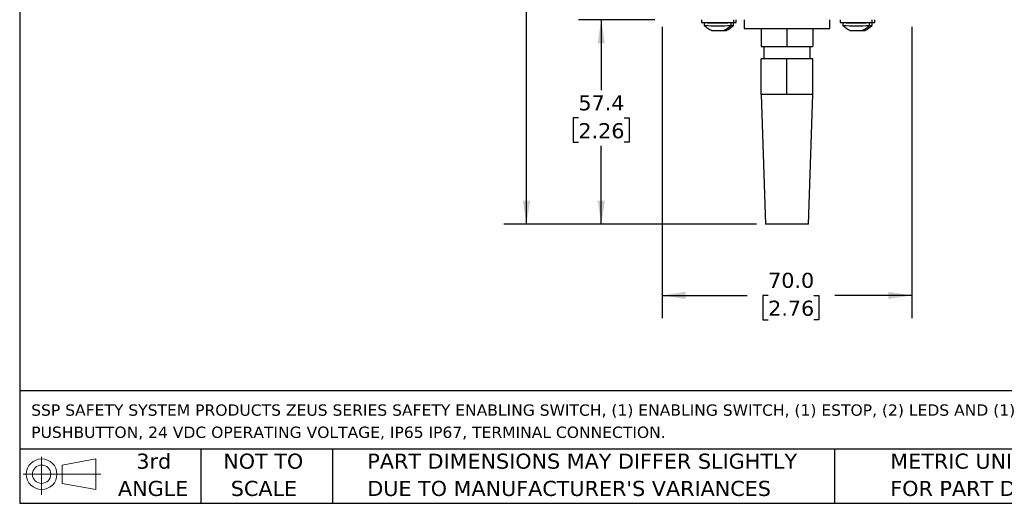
# Model space of a CAD drawing. Header units: millimetres. Extents: x 13 to 546, y 13 to 419.
# Tile 1 of 24: x 13 to 289, y 13 to 148. Entities that reach past the tile are written whole.
import ezdxf

# ---------------------------------------------------------------- set-up
doc = ezdxf.new("R2010")
doc.units = ezdxf.units.MM
doc.header["$LTSCALE"] = 2
doc.linetypes.add('SLD-Solid', pattern=[0])
doc.layers.add('DIMENSIONS', color=140, linetype='SLD-Solid', lineweight=25)
doc.layers.add('TEXT', color=140, linetype='SLD-Solid', lineweight=25)
doc.styles.add('SLDTEXTSTYLE0', font='VERDANA.TTF')
doc.dimstyles.new('SLDDIMSTYLE0', dxfattribs={"dimtxt": 4.316016, "dimasz": 6.604, "dimexe": 0, "dimexo": 0.0625, "dimgap": 1.079004, "dimtad": 0, "dimtih": 1, "dimtoh": 1, "dimrnd": 1e-09, "dimzin": 12, "dimdsep": 46, "dimtxsty": 'SLDTEXTSTYLE0', "dimsah": 1, "dimcen": 0.09, "dimadec": 0, "dimazin": 3, "dimtfac": 1, "dimtofl": 0, "dimtmove": 0, "dimatfit": 3, "dimfxl": 0, "dimfrac": 2, "dimtolj": 1, "dimtzin": 12, "dimarcsym": 0})
doc.dimstyles.new('SLDDIMSTYLE1', dxfattribs={"dimtxt": 4.316016, "dimasz": 6.604, "dimexe": 0, "dimexo": 0.0625, "dimgap": 1.079004, "dimtad": 0, "dimtih": 1, "dimtoh": 1, "dimrnd": 1e-09, "dimzin": 4, "dimdsep": 46, "dimtxsty": 'SLDTEXTSTYLE0', "dimsah": 1, "dimcen": 0.09, "dimadec": 0, "dimazin": 1, "dimtfac": 1, "dimtofl": 0, "dimtmove": 0, "dimatfit": 3, "dimfxl": 0, "dimfrac": 2, "dimtolj": 1, "dimtzin": 12, "dimarcsym": 0})

# ---------------------------------------------------------------- blocks, each defined once
blk = doc.blocks.new('Block11')
at = {"color": 7, "linetype": 'SLD-Solid', "lineweight": 18}
for p, q in [((5.18, 10.62), (5.18, 0)), ((10.96, 8.33), (20.35, 10.06)), ((10.96, 3.19), (10.96, 8.33)), ((20.35, 10.06), (20.35, 1.46)), ((0, 5.76), (21.75, 5.76)), ((10.96, 3.19), (20.35, 1.46))]:
    blk.add_line(p, q, dxfattribs=at)
for radius in [4.3, 2.57]:
    blk.add_circle((5.18, 5.76), radius, dxfattribs=at)
blk = doc.blocks.new('Block12')
at = {"color": 7, "linetype": 'Continuous'}
blk.add_blockref('Block11', (0, 0), dxfattribs=at)
blk = doc.blocks.new('SW_NOTE_0')
at = {"layer": 'TEXT', "color": 0, "char_height": 3.175, "attachment_point": 1, "style": 'SLDTEXTSTYLE0'}
for s, insert in [('SSP SAFETY SYSTEM PRODUCTS ZEUS SERIES SAFETY ENABLING SWITCH, (1) ENABLING SWITCH, (1) ESTOP, (2) LEDS AND (1) ', (0, 4.03)), ('PUSHBUTTON, 24 VDC OPERATING VOLTAGE, IP65 IP67, TERMINAL CONNECTION.', (0, -2.2))]:
    blk.add_mtext(s, dxfattribs=dict(at, insert=insert))
blk = doc.blocks.new('SW_NOTE_0_3')
at = {"layer": 'TEXT', "color": 0, "char_height": 4.2333, "attachment_point": 1, "style": 'SLDTEXTSTYLE0'}
for s, insert in [('PART DIMENSIONS MAY DIFFER SLIGHTLY ', (0, 5.38)), ("DUE TO MANUFACTURER'S VARIANCES", (0, -2.27))]:
    blk.add_mtext(s, dxfattribs=dict(at, insert=insert))
blk = doc.blocks.new('SW_NOTE_0_4')
at = {"layer": 'TEXT', "color": 0, "char_height": 4.233, "attachment_point": 2, "style": 'SLDTEXTSTYLE0'}
for s, insert in [('NOT TO', (10.52, 5.38)), ('SCALE', (10.71, -2.27))]:
    blk.add_mtext(s, dxfattribs=dict(at, insert=insert))
blk = doc.blocks.new('SW_NOTE_0_5')
at = {"layer": 'TEXT', "color": 0, "char_height": 4.233, "attachment_point": 2, "style": 'SLDTEXTSTYLE0'}
for s, insert in [('3rd', (4.63, 5.38)), ('ANGLE', (4.44, -2.27))]:
    blk.add_mtext(s, dxfattribs=dict(at, insert=insert))
blk = doc.blocks.new('SW_NOTE_0_6')
at = {"layer": 'TEXT', "color": 0, "char_height": 4.2333, "attachment_point": 1, "style": 'SLDTEXTSTYLE0'}
for s, insert in [('METRIC UNITS USED ', (0, 5.38)), ('FOR PART DESIGN', (0, -2.27))]:
    blk.add_mtext(s, dxfattribs=dict(at, insert=insert))
blk = doc.blocks.new('_D_1')
at = {"layer": 'DIMENSIONS'}
for p, q in [((235.84, 356.3), (148.52, 356.3)), ((154.87, 356.3), (154.87, 222.31)), ((146.66, 214.49), (145.21, 214.49)), ((145.21, 214.49), (145.21, 207.63)), ((163.08, 214.49), (164.53, 214.49)), ((164.53, 214.49), (164.53, 207.63)), ((145.21, 207.63), (146.66, 207.63)), ((164.53, 207.63), (163.08, 207.63)), ((154.87, 91.06), (154.87, 206.66)), ((219.39, 91.06), (148.52, 91.06))]:
    blk.add_line(p, q, dxfattribs=at)
for points in [[(154.87, 356.3), (153.85, 349.69), (155.89, 349.69)], [(154.87, 91.06), (155.89, 97.67), (153.85, 97.67)]]:
    blk.add_solid(points, dxfattribs=at)
at = {"layer": 'DIMENSIONS', "char_height": 4.233, "attachment_point": 1, "style": 'SLDTEXTSTYLE0'}
for s, insert in [('265.2', (146.66, 220.83)), ('10.44', (146.66, 213))]:
    blk.add_mtext(s, dxfattribs=dict(at, insert=insert))
blk = doc.blocks.new('_D_2')
at = {"layer": 'DIMENSIONS'}
for p, q in [((190.93, 148.45), (169.51, 148.45)), ((175.86, 148.45), (175.86, 128.71)), ((169.45, 120.89), (168, 120.89)), ((168, 120.89), (168, 114.03)), ((182.28, 120.89), (183.73, 120.89)), ((183.73, 120.89), (183.73, 114.03)), ((168, 114.03), (169.45, 114.03)), ((183.73, 114.03), (182.28, 114.03)), ((175.86, 91.06), (175.86, 113.06)), ((219.39, 91.06), (169.51, 91.06))]:
    blk.add_line(p, q, dxfattribs=at)
for points in [[(175.86, 148.45), (174.85, 141.85), (176.88, 141.85)], [(175.86, 91.06), (176.88, 97.67), (174.85, 97.67)]]:
    blk.add_solid(points, dxfattribs=at)
at = {"layer": 'DIMENSIONS', "char_height": 4.233, "attachment_point": 1, "style": 'SLDTEXTSTYLE0'}
for s, insert in [('57.4', (169.45, 127.23)), ('2.26', (169.45, 119.4))]:
    blk.add_mtext(s, dxfattribs=dict(at, insert=insert))
blk = doc.blocks.new('_D_4')
at = {"layer": 'DIMENSIONS'}
for p, q in [((192.97, 146.41), (192.97, 64.71)), ((262.97, 146.41), (262.97, 64.71)), ((192.97, 71.06), (216.83, 71.06)), ((222.68, 71.06), (221.23, 71.06)), ((221.23, 71.06), (221.23, 64.2)), ((235.51, 71.06), (236.95, 71.06)), ((236.95, 71.06), (236.95, 64.2)), ((262.97, 71.06), (241.35, 71.06)), ((221.23, 64.2), (222.68, 64.2)), ((236.95, 64.2), (235.51, 64.2))]:
    blk.add_line(p, q, dxfattribs=at)
for points in [[(192.97, 71.06), (199.57, 70.05), (199.57, 72.08)], [(262.97, 71.06), (256.37, 72.08), (256.37, 70.05)]]:
    blk.add_solid(points, dxfattribs=at)
at = {"layer": 'DIMENSIONS', "char_height": 4.233, "attachment_point": 1, "style": 'SLDTEXTSTYLE0'}
for s, insert in [('70.0', (222.68, 77.41)), ('2.76', (222.68, 69.58))]:
    blk.add_mtext(s, dxfattribs=dict(at, insert=insert))

msp = doc.modelspace()

# ---------------------------------------------------------------- linework, layer by layer
for p, q in [((204.025, 148.45), (204.025, 147.65)), ((204.026, 147.65), (213.025, 147.65)), ((204.775, 147.649), (204.775, 146.819)), ((206.526, 147.65), (206.526, 147.649)), ((212.275, 146.821), (212.275, 147.65)), ((212.966, 146.821), (212.966, 147.65)), ((213.025, 147.65), (213.025, 148.45)), ((213.025, 147.65), (213.716, 147.65)), ((213.716, 147.65), (213.716, 148.45)), ((215.971, 148.45), (215.971, 145.95)), ((239.971, 145.95), (239.971, 148.45)), ((242.904, 148.45), (242.904, 147.65)), ((242.905, 147.65), (251.904, 147.65)), ((243.654, 147.649), (243.654, 146.819)), ((245.405, 147.65), (245.405, 147.649)), ((251.154, 146.821), (251.154, 147.65)), ((251.845, 146.821), (251.845, 147.65)), ((251.904, 147.65), (251.904, 148.45)), ((251.904, 147.65), (252.595, 147.65)), ((252.595, 147.65), (252.595, 148.45)), ((215.971, 145.95), (239.971, 145.95)), ((220.739, 145.95), (220.739, 140.95)), ((227.971, 145.95), (227.971, 140.95)), ((235.202, 145.95), (235.202, 140.95)), ((220.739, 140.95), (227.971, 140.95)), ((221.471, 140.95), (221.471, 137.45)), ((227.971, 140.95), (235.202, 140.95)), ((234.471, 137.45), (234.471, 140.95)), ((220.71, 127.45), (220.71, 137.45)), ((227.971, 137.45), (220.71, 137.45)), ((227.971, 127.45), (227.971, 137.45)), ((235.231, 137.45), (227.971, 137.45)), ((235.231, 127.45), (235.231, 137.45)), ((227.971, 127.45), (220.71, 127.45)), ((220.725, 127.45), (221.932, 91.063)), ((235.231, 127.45), (227.971, 127.45)), ((234.009, 91.063), (235.216, 127.45)), ((234.009, 91.063), (221.932, 91.063))]:
    msp.add_line(p, q)
for centre, radius, start, end in [((208.514, 223.702), 76.144, 267.18606, 272.83139), ((208.514, 222.872), 76.144, 267.18606, 272.83139), ((208.519, 188.66), 41.059, 267.21829, 272.79915), ((212.285, 153.715), 6.102, 269.90578, 276.40234), ((212.29, 152.835), 6.052, 269.9326, 276.41271), ((247.393, 223.702), 76.144, 267.18606, 272.83139), ((247.393, 222.872), 76.144, 267.18606, 272.83139), ((247.398, 188.66), 41.059, 267.21829, 272.79915), ((251.164, 153.715), 6.102, 269.90578, 276.40234), ((251.169, 152.835), 6.052, 269.9326, 276.41271), ((208.515, 178.539), 33.132, 267.12546, 272.91406), ((210.263, 153.524), 8.099, 269.11265, 274.43406), ((247.394, 178.539), 33.132, 267.12546, 272.91406), ((249.223, 152.334), 6.906, 269.51684, 274.52805)]:
    msp.add_arc(centre, radius, start, end)
for points, knots in [([(204.776, 146.818), (205.088, 146.537), (205.712, 145.977), (206.473, 145.624), (206.853, 145.448)], [0, 0, 0, 0, 0.500111, 1, 1, 1, 1]), ([(210.199, 145.449), (210.579, 145.626), (211.34, 145.979), (211.963, 146.54), (212.275, 146.82)], [0, 0, 0, 0, 0.4999082, 1, 1, 1, 1]), ([(210.89, 145.449), (211.27, 145.626), (212.03, 145.979), (212.654, 146.54), (212.965, 146.82)], [0, 0, 0, 0, 0.4999082, 1, 1, 1, 1]), ([(243.655, 146.818), (243.967, 146.537), (244.591, 145.977), (245.352, 145.624), (245.732, 145.448)], [0, 0, 0, 0, 0.500111, 1, 1, 1, 1]), ([(249.078, 145.449), (249.458, 145.626), (250.219, 145.979), (250.842, 146.54), (251.154, 146.82)], [0, 0, 0, 0, 0.4999082, 1, 1, 1, 1]), ([(249.769, 145.449), (250.149, 145.626), (250.909, 145.979), (251.533, 146.54), (251.844, 146.82)], [0, 0, 0, 0, 0.4999082, 1, 1, 1, 1])]:
    msp.add_open_spline(points, degree=3, knots=knots)
at = {"layer": 'TEXT'}
for p, q in [((12.7, 419.1), (12.7, 12.7)), ((546.1, 44.252), (12.7, 44.252)), ((546.1, 27.94), (12.7, 27.94)), ((63.5, 27.94), (63.5, 12.7)), ((100.423, 27.94), (100.423, 12.7)), ((241.293, 27.94), (241.293, 12.7)), ((12.7, 12.7), (546.1, 12.7))]:
    msp.add_line(p, q, dxfattribs=at)

# ---------------------------------------------------------------- block references
for name, p in [('SW_NOTE_0', (15.931, 36.432)), ('Block12', (13.676, 15.108)), ('SW_NOTE_0_5', (45.695, 21.271)), ('SW_NOTE_0_4', (70.514, 21.271)), ('SW_NOTE_0_3', (110.239, 21.271)), ('SW_NOTE_0_6', (256.957, 21.271))]:
    msp.add_blockref(name, p, dxfattribs=at)

# ---------------------------------------------------------------- dimensions: what is measured, and where the dimension line sits
at = {"layer": 'DIMENSIONS'}
for base, p2, picture, middle in [((154.871, 356.299), (238.38, 356.299), '_D_1', (154.871, 214.487)), ((175.864, 148.45), (193.471, 148.45), '_D_2', (175.864, 120.886))]:
    dim = msp.add_linear_dim(base=base, p1=(221.932, 91.063), p2=p2, angle=90, dimstyle='SLDDIMSTYLE0', dxfattribs=at)
    dim.commit()
    dim.dimension.update_dxf_attribs({"geometry": picture, "text_midpoint": middle, "dimtype": 160})
dim = msp.add_linear_dim(base=(262.971, 71.063), p1=(192.971, 148.95), p2=(262.971, 148.95), dimstyle='SLDDIMSTYLE1', dxfattribs=at)
dim.commit()
dim.dimension.update_dxf_attribs({"geometry": '_D_4', "text_midpoint": (229.093, 71.063), "dimtype": 160})

doc.saveas('drawing.dxf')
